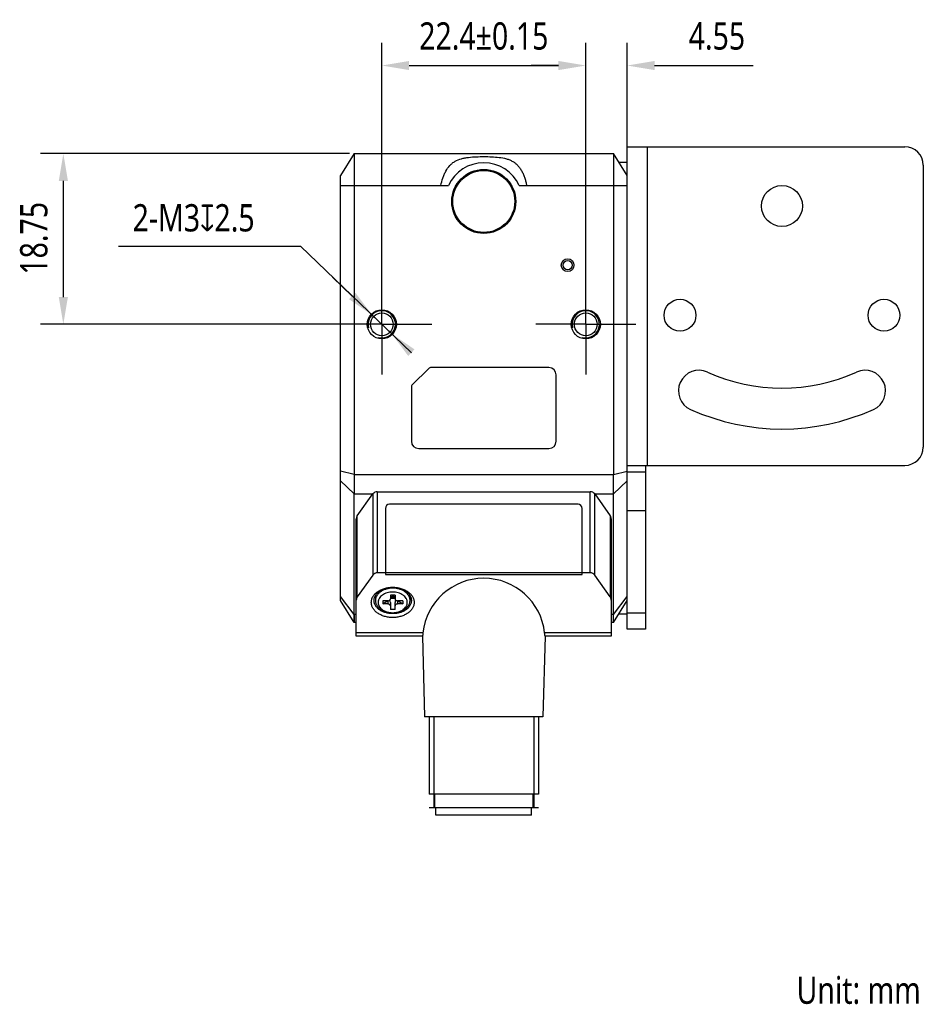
# Model space of a CAD drawing. Header units: millimetres. Extents: x 30 to 363, y 101 to 223.
# Tile 3 of 3: x 264 to 363, y 101 to 209. Entities that reach past the tile are written whole.
import ezdxf

# ---------------------------------------------------------------- set-up
doc = ezdxf.new("R2010")
doc.units = ezdxf.units.MM
doc.header["$LTSCALE"] = 23.1
doc.header["$PDMODE"] = 3
doc.header["$PDSIZE"] = 8
doc.linetypes.add('CENTER', pattern=[0.6, 0.375, -0.075, 0.075, -0.075])
doc.layers.get('0').update_dxf_attribs({"linetype": 'CONTINUOUS'})
doc.layers.get('Defpoints').update_dxf_attribs({"linetype": 'CONTINUOUS'})
for name, color, linetype in [('000-ID2000X_DXF_DIMENSION', 7, 'CONTINUOUS'), ('DE-11-107728DXF_CONTINUOUS_LINE', 7, 'CONTINUOUS'), ('DE-13-002783DXF_CONTINUOUS_LINE', 7, 'CONTINUOUS'), ('DE-13-002784DXF_CONTINUOUS_LINE', 7, 'CONTINUOUS'), ('DE-13-002801_DXF_AXIS', 7, 'CONTINUOUS'), ('DE-13-002801DXF_CONTINUOUS_LINE', 7, 'CONTINUOUS'), ('DE-17-004280DXF_CONTINUOUS_LINE', 7, 'CONTINUOUS'), ('DE-19-012634DXF_CONTINUOUS_LINE', 7, 'CONTINUOUS'), ('DE-1A-000184DXF_CONTINUOUS_LINE', 7, 'CONTINUOUS'), ('DIMS', 7, 'CONTINUOUS'), ('TBH32-M2-V2_DXF_CONTINUOUS_LINE', 7, 'CONTINUOUS')]:
    doc.layers.add(name, color=color, linetype=linetype)
doc.styles.get("Standard").update_dxf_attribs({"font": 'Roboto-Regular.ttf', "width": 0.8})
doc.dimstyles.new('DIMSTYLE_2', dxfattribs={"dimtxt": 3, "dimasz": 3, "dimexe": 2.5, "dimexo": 0.5, "dimgap": 0.75, "dimtad": 1, "dimdsep": 46, "dimtxsty": 'STANDARD', "dimblk": '_FILLED', "dimblk1": '_FILLED', "dimblk2": '_FILLED', "dimcen": 0.09, "dimclrt": 3, "dimazin": 2, "dimtp": 0.1, "dimtm": 0.1, "dimtfac": 1, "dimtofl": 0, "dimtmove": 0, "dimatfit": 3, "dimldrblk": '_FILLED', "dimfxl": 1, "dimtolj": 1, "dimarcsym": 0})
doc.dimstyles.new('DIMSTYLE_3', dxfattribs={"dimtxt": 3, "dimasz": 3, "dimexe": 2.5, "dimexo": 0.5, "dimgap": 0.75, "dimtad": 1, "dimdsep": 46, "dimtxsty": 'STANDARD', "dimblk": '_FILLED', "dimblk1": '_FILLED', "dimblk2": '_FILLED', "dimcen": 0.09, "dimclrt": 3, "dimazin": 2, "dimtol": 1, "dimtp": 0.15, "dimtm": 0.15, "dimtfac": 1, "dimtofl": 0, "dimtmove": 0, "dimatfit": 3, "dimldrblk": '_FILLED', "dimfxl": 1, "dimtolj": 1, "dimarcsym": 0})
doc.dimstyles.new('DIMSTYLE_4', dxfattribs={"dimtxt": 3, "dimasz": 3, "dimexe": 2.5, "dimexo": 0.5, "dimtad": 1, "dimdsep": 46, "dimtxsty": 'STANDARD', "dimblk": '_FILLED', "dimblk1": '_FILLED', "dimblk2": '_FILLED', "dimcen": 0.09, "dimclrt": 3, "dimazin": 2, "dimtp": 0.1, "dimtm": 0.1, "dimtfac": 1, "dimtmove": 0, "dimatfit": 2, "dimldrblk": '_FILLED', "dimfxl": 1, "dimtolj": 1, "dimarcsym": 0})
doc.dimstyles.new('DIMSTYLE_5', dxfattribs={"dimtxt": 3, "dimasz": 3, "dimexe": 2.5, "dimexo": 0.5, "dimgap": 0.75, "dimtad": 1, "dimdsep": 46, "dimtxsty": 'STANDARD', "dimblk": '_FILLED', "dimblk1": '_FILLED', "dimblk2": '_FILLED', "dimcen": 0.09, "dimclrt": 3, "dimazin": 2, "dimtp": 0.2, "dimtm": 0.2, "dimtfac": 1, "dimtofl": 0, "dimtmove": 0, "dimatfit": 3, "dimldrblk": '_FILLED', "dimfxl": 1, "dimtolj": 1, "dimarcsym": 0})

# ---------------------------------------------------------------- blocks, each defined once
blk = doc.blocks.new('_FILLED')
at = {"color": 0, "linetype": 'ByBlock'}
blk.add_solid([(0, 0), (-1, 0.167), (-1, -0.167)], dxfattribs=at)
blk = doc.blocks.new('*D5')
at = {"layer": '000-ID2000X_DXF_DIMENSION', "color": 0, "lineweight": -2}
for p, q in [((303.35, 179.81), (303.35, 206.96)), ((325.75, 180.07), (325.75, 206.96)), ((306.35, 204.46), (322.75, 204.46))]:
    blk.add_line(p, q, dxfattribs=at)
at = {"layer": 'Defpoints', "color": 0}
for p in [(325.75, 204.46), (303.35, 179.31), (325.75, 179.57)]:
    blk.add_point(p, dxfattribs=at)
at = {"layer": '000-ID2000X_DXF_DIMENSION', "color": 0, "linetype": 'ByBlock', "lineweight": -2, "xscale": 3, "yscale": 3, "zscale": 3, "rotation": 180}
blk.add_blockref('_FILLED', (303.35, 204.46), dxfattribs=at)
at = {"layer": '000-ID2000X_DXF_DIMENSION', "color": 0, "linetype": 'ByBlock', "lineweight": -2, "xscale": 3, "yscale": 3, "zscale": 3}
blk.add_blockref('_FILLED', (325.75, 204.46), dxfattribs=at)
at = {"layer": '000-ID2000X_DXF_DIMENSION', "color": 3, "insert": (314.55, 209.21), "char_height": 3, "attachment_point": 2, "line_spacing_factor": 0.9}
blk.add_mtext('\\A1;22.4%%p0.15', dxfattribs=at)
blk = doc.blocks.new('*D6')
at = {"layer": '000-ID2000X_DXF_DIMENSION', "color": 0, "lineweight": -2}
for p, q in [((274.44, 184.61), (294.4, 184.61)), ((306.6, 172.91), (294.4, 184.61)), ((300.1, 179.14), (297.93, 181.22)), ((302.26, 177.07), (304.43, 174.99))]:
    blk.add_line(p, q, dxfattribs=at)
at = {"layer": 'Defpoints', "color": 0}
for p in [(302.26, 177.07), (304.43, 174.99)]:
    blk.add_point(p, dxfattribs=at)
at = {"layer": '000-ID2000X_DXF_DIMENSION', "color": 0, "linetype": 'ByBlock', "lineweight": -2, "xscale": 3, "yscale": 3, "zscale": 3}
for p, rotation in [((302.26, 177.07), 316.2142296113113), ((304.43, 174.99), 136.2142296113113)]:
    blk.add_blockref('_FILLED', p, dxfattribs=dict(at, rotation=rotation))
at = {"layer": '000-ID2000X_DXF_DIMENSION', "color": 3, "insert": (289.38, 189.23), "char_height": 3, "attachment_point": 3, "line_spacing_factor": 0.9}
blk.add_mtext('\\A1;{2-M3{\\fgdt;x}2.5}', dxfattribs=at)
blk = doc.blocks.new('*D7')
at = {"layer": '000-ID2000X_DXF_DIMENSION', "color": 0, "lineweight": -2}
for p, q in [((299.8, 194.78), (265.87, 194.78)), ((268.37, 179.03), (268.37, 191.78)), ((302.85, 176.03), (265.87, 176.03))]:
    blk.add_line(p, q, dxfattribs=at)
at = {"layer": 'Defpoints', "color": 0}
for p in [(268.37, 194.78), (300.3, 194.78), (303.35, 176.03)]:
    blk.add_point(p, dxfattribs=at)
at = {"layer": '000-ID2000X_DXF_DIMENSION', "color": 0, "linetype": 'ByBlock', "lineweight": -2, "xscale": 3, "yscale": 3, "zscale": 3}
for p, rotation in [((268.37, 194.78), 90), ((268.37, 176.03), 270)]:
    blk.add_blockref('_FILLED', p, dxfattribs=dict(at, rotation=rotation))
at = {"layer": '000-ID2000X_DXF_DIMENSION', "color": 3, "insert": (263.62, 185.48), "char_height": 3, "attachment_point": 2, "rotation": 90, "line_spacing_factor": 0.9}
blk.add_mtext('\\A1;18.75', dxfattribs=at)
blk = doc.blocks.new('*D8')
at = {"layer": '000-ID2000X_DXF_DIMENSION', "color": 0, "lineweight": -2}
for p, q in [((325.75, 176.53), (325.75, 206.96)), ((330.3, 191.78), (330.3, 206.96)), ((322.75, 204.46), (319.75, 204.46)), ((333.3, 204.46), (344.15, 204.46))]:
    blk.add_line(p, q, dxfattribs=at)
at = {"layer": 'Defpoints', "color": 0}
for p in [(330.3, 204.46), (330.3, 191.28), (325.75, 176.03)]:
    blk.add_point(p, dxfattribs=at)
at = {"layer": '000-ID2000X_DXF_DIMENSION', "color": 0, "linetype": 'ByBlock', "lineweight": -2, "xscale": 3, "yscale": 3, "zscale": 3}
blk.add_blockref('_FILLED', (325.75, 204.46), dxfattribs=at)
at = {"layer": '000-ID2000X_DXF_DIMENSION', "color": 0, "linetype": 'ByBlock', "lineweight": -2, "xscale": 3, "yscale": 3, "zscale": 3, "rotation": 180}
blk.add_blockref('_FILLED', (330.3, 204.46), dxfattribs=at)
at = {"layer": '000-ID2000X_DXF_DIMENSION', "color": 3, "insert": (337.05, 209.21), "char_height": 3, "attachment_point": 1, "line_spacing_factor": 0.9}
blk.add_mtext('\\A1;4.55', dxfattribs=at)

msp = doc.modelspace()

# ---------------------------------------------------------------- linework, layer by layer
at = {"layer": 'DE-11-107728DXF_CONTINUOUS_LINE', "color": 7}
for p, q in [((330.297, 142.528), (330.297, 195.528)), ((330.297, 195.528), (360.797, 195.528)), ((362.797, 193.528), (362.797, 162.528)), ((330.297, 160.528), (360.797, 160.528)), ((332.297, 142.528), (330.297, 142.528))]:
    msp.add_line(p, q, dxfattribs=at)
at = {"layer": 'DE-11-107728DXF_CONTINUOUS_LINE', "color": 4}
for p, q in [((332.497, 195.528), (332.497, 160.528)), ((330.297, 159.814), (332.297, 159.814)), ((330.297, 155.571), (332.297, 155.571)), ((332.297, 144.286), (330.297, 144.286))]:
    msp.add_line(p, q, dxfattribs=at)
at = {"layer": 'DE-11-107728DXF_CONTINUOUS_LINE', "color": 3}
msp.add_line((332.297, 160.528), (332.297, 142.528), dxfattribs=at)
at = {"layer": 'DE-11-107728DXF_CONTINUOUS_LINE', "color": 7}
for centre, radius in [((347.297, 189.028), 2.25), ((336.097, 177.028), 1.75), ((358.497, 177.028), 1.75)]:
    msp.add_circle(centre, radius, dxfattribs=at)
for centre, radius, start, end in [((360.797, 193.528), 2, 0, 90), ((338.178, 168.733), 2.25, 65.80388, 245.80388), ((356.417, 168.733), 2.25, 294.19612, 114.19612), ((347.297, 189.028), 20, 245.80388, 294.19612), ((347.297, 189.028), 24.5, 245.80388, 294.19612), ((360.797, 162.528), 2, 270, 360)]:
    msp.add_arc(centre, radius, start, end, dxfattribs=at)
at = {"layer": 'DE-13-002783DXF_CONTINUOUS_LINE', "color": 4}
msp.add_line((320.545, 122.911), (308.545, 122.911), dxfattribs=at)
at = {"layer": 'DE-13-002784DXF_CONTINUOUS_LINE', "color": 7}
for p, q in [((300.657, 154.997), (302.366, 157.389)), ((302.854, 157.641), (326.236, 157.641)), ((326.725, 157.389), (328.433, 154.997)), ((300.545, 141.779), (300.545, 154.648)), ((328.545, 154.648), (328.545, 141.779)), ((302.366, 148.48), (300.657, 146.088)), ((326.236, 148.731), (302.854, 148.731)), ((328.433, 146.088), (326.725, 148.48)), ((307.813, 141.779), (300.545, 141.779)), ((307.813, 141.78), (308.045, 132.911)), ((321.277, 141.78), (321.045, 132.911)), ((328.545, 141.779), (321.277, 141.779)), ((321.045, 132.911), (308.045, 132.911)), ((308.545, 132.911), (308.545, 124.411)), ((320.545, 132.911), (320.545, 124.411)), ((320.545, 124.411), (308.545, 124.411)), ((309.145, 124.411), (309.145, 122.911)), ((319.945, 124.411), (319.945, 122.911)), ((320.045, 122.911), (309.045, 122.911))]:
    msp.add_line(p, q, dxfattribs=at)
at = {"layer": 'DE-13-002784DXF_CONTINUOUS_LINE', "color": 4}
for p, q in [((302.366, 157.389), (302.366, 148.48)), ((302.854, 157.641), (302.854, 148.731)), ((326.236, 148.731), (326.236, 157.641)), ((326.725, 148.48), (326.725, 157.389)), ((300.657, 146.088), (300.657, 154.997)), ((328.433, 154.997), (328.433, 146.088)), ((307.864, 142.131), (300.545, 142.131)), ((328.545, 142.131), (321.226, 142.131)), ((309.045, 132.911), (309.045, 122.911)), ((320.045, 132.911), (320.045, 122.911))]:
    msp.add_line(p, q, dxfattribs=at)
at = {"layer": 'DE-13-002784DXF_CONTINUOUS_LINE', "color": 7}
for centre, major_axis, ratio, start_param, end_param in [((302.854, 157.041), (0.6, 0), 1, 1.5707963, 2.5213432), ((326.236, 157.041), (0, 0.6), 1, -0.9505468, 0), ((301.145, 154.648), (0.6, 0), 1, 2.5213432, 3.1415927), ((327.945, 154.648), (0.6, 0), 1, 0, 0.6202495), ((302.854, 148.131), (0.6, 0), 1, 1.5707963, 2.5213432), ((326.236, 148.131), (0.6, 0), 1, 0.6202495, 1.5707963), ((314.545, 141.407), (0, 6.722), 0.9996571, -1.4629839, 1.4629839), ((301.145, 145.739), (0.6, 0), 1, 2.5213432, 3.1415927), ((327.945, 145.739), (0.6, 0), 1, 0, 0.6202495)]:
    msp.add_ellipse(centre, major_axis=major_axis, ratio=ratio, start_param=start_param, end_param=end_param, dxfattribs=at)
for points, knots in [([(302.195, 145.478), (302.195, 145.533), (302.203, 145.642), (302.237, 145.805), (302.294, 145.964), (302.4, 146.172), (302.588, 146.417), (302.884, 146.669), (303.242, 146.874), (303.648, 147.026), (304.088, 147.119), (304.545, 147.151), (305.002, 147.119), (305.442, 147.026), (305.849, 146.874), (306.207, 146.669), (306.503, 146.417), (306.691, 146.172), (306.797, 145.964), (306.853, 145.805), (306.888, 145.642), (306.895, 145.533), (306.895, 145.478)], [0, 0, 0, 0, 0.0257488, 0.0517422, 0.0782084, 0.1053466, 0.1621424, 0.2229821, 0.2879157, 0.3564144, 0.427521, 0.5, 0.572479, 0.6435856, 0.7120843, 0.7770179, 0.8378576, 0.8946534, 0.9217916, 0.9482578, 0.9742512, 1, 1, 1, 1]), ([(302.495, 145.691), (302.495, 145.738), (302.502, 145.834), (302.532, 145.975), (302.581, 146.114), (302.673, 146.296), (302.838, 146.509), (303.096, 146.729), (303.408, 146.908), (303.763, 147.04), (304.147, 147.122), (304.545, 147.149), (304.944, 147.122), (305.328, 147.04), (305.682, 146.908), (305.995, 146.729), (306.253, 146.509), (306.417, 146.296), (306.509, 146.114), (306.559, 145.975), (306.589, 145.834), (306.595, 145.738), (306.595, 145.691)], [0, 0, 0, 0, 0.0257487, 0.0517423, 0.0782084, 0.1053466, 0.1621424, 0.2229821, 0.2879157, 0.3564143, 0.427521, 0.5, 0.572479, 0.6435857, 0.7120843, 0.7770179, 0.8378576, 0.8946534, 0.9217916, 0.9482577, 0.9742513, 1, 1, 1, 1]), ([(306.895, 145.478), (306.895, 145.424), (306.888, 145.315), (306.853, 145.152), (306.797, 144.993), (306.691, 144.785), (306.503, 144.54), (306.207, 144.288), (305.849, 144.083), (305.442, 143.931), (305.002, 143.838), (304.545, 143.806), (304.088, 143.838), (303.648, 143.931), (303.242, 144.083), (302.884, 144.288), (302.588, 144.54), (302.4, 144.785), (302.294, 144.993), (302.237, 145.152), (302.203, 145.315), (302.195, 145.424), (302.195, 145.478)], [0, 0, 0, 0, 0.0257488, 0.0517422, 0.0782084, 0.1053466, 0.1621424, 0.2229821, 0.2879157, 0.3564144, 0.427521, 0.5, 0.572479, 0.6435856, 0.7120843, 0.7770179, 0.8378576, 0.8946534, 0.9217916, 0.9482578, 0.9742512, 1, 1, 1, 1]), ([(306.595, 145.691), (306.595, 145.643), (306.589, 145.548), (306.559, 145.406), (306.509, 145.267), (306.417, 145.085), (306.253, 144.872), (305.995, 144.652), (305.682, 144.473), (305.328, 144.341), (304.944, 144.259), (304.545, 144.232), (304.147, 144.259), (303.763, 144.341), (303.408, 144.473), (303.096, 144.652), (302.838, 144.872), (302.673, 145.085), (302.581, 145.267), (302.532, 145.406), (302.502, 145.548), (302.495, 145.643), (302.495, 145.691)], [0, 0, 0, 0, 0.0257487, 0.0517423, 0.0782084, 0.1053466, 0.1621424, 0.2229821, 0.2879157, 0.3564143, 0.427521, 0.5, 0.572479, 0.6435857, 0.7120843, 0.7770179, 0.8378576, 0.8946534, 0.9217916, 0.9482577, 0.9742513, 1, 1, 1, 1]), ([(307.864, 142.131), (307.861, 142.104), (307.855, 142.055), (307.847, 141.985), (307.839, 141.932), (307.834, 141.895), (307.83, 141.872), (307.827, 141.85), (307.824, 141.832), (307.821, 141.816), (307.819, 141.803), (307.817, 141.794), (307.816, 141.788), (307.815, 141.785), (307.814, 141.783), (307.814, 141.781), (307.814, 141.78), (307.813, 141.779), (307.813, 141.779)], [0, 0, 0, 0, 0.2237461, 0.4225917, 0.5945483, 0.669904, 0.7379055, 0.7983792, 0.8511606, 0.8961096, 0.9331038, 0.9620386, 0.9734609, 0.982842, 0.9901755, 0.9954621, 0.9987123, 1, 1, 1, 1]), ([(321.277, 141.779), (321.277, 141.779), (321.277, 141.78), (321.276, 141.781), (321.276, 141.783), (321.275, 141.785), (321.275, 141.788), (321.274, 141.794), (321.272, 141.803), (321.269, 141.816), (321.267, 141.832), (321.264, 141.85), (321.26, 141.872), (321.257, 141.895), (321.251, 141.932), (321.244, 141.985), (321.235, 142.055), (321.229, 142.104), (321.226, 142.131)], [0, 0, 0, 0, 0.0012877, 0.0045379, 0.0098245, 0.017158, 0.0265391, 0.0379614, 0.0668963, 0.1038904, 0.1488394, 0.2016208, 0.2620945, 0.330096, 0.4054517, 0.5774083, 0.7762539, 1, 1, 1, 1])]:
    msp.add_open_spline(points, degree=3, knots=knots, dxfattribs=at)
at = {"layer": 'DE-13-002801_DXF_AXIS', "color": 1, "linetype": 'CENTER'}
for p, q in [((303.347, 176.028), (303.347, 181.528)), ((325.747, 176.028), (325.747, 181.528)), ((303.347, 176.028), (297.847, 176.028)), ((303.347, 176.028), (303.347, 170.528)), ((303.347, 176.028), (308.847, 176.028)), ((325.747, 176.028), (320.247, 176.028)), ((325.747, 176.028), (325.747, 170.528)), ((325.747, 176.028), (331.247, 176.028))]:
    msp.add_line(p, q, dxfattribs=at)
at = {"layer": 'DE-13-002801DXF_CONTINUOUS_LINE', "color": 7}
for p, q in [((300.297, 194.778), (298.797, 192.378)), ((300.297, 194.778), (300.297, 159.521)), ((300.297, 194.778), (328.797, 194.778)), ((328.797, 194.778), (328.797, 159.521)), ((330.297, 192.378), (328.797, 194.778)), ((329.391, 193.828), (330.297, 193.828)), ((298.797, 145.678), (298.797, 192.378)), ((306.656, 169.337), (308.539, 171.22)), ((321.697, 171.278), (308.68, 171.278)), ((322.497, 163.178), (322.497, 170.478)), ((306.597, 169.196), (306.597, 163.178)), ((307.397, 162.378), (321.697, 162.378)), ((300.297, 143.278), (300.297, 157.4)), ((328.797, 143.278), (328.797, 157.4)), ((300.297, 143.278), (298.797, 145.678)), ((328.797, 143.278), (330.297, 145.678)), ((329.391, 144.228), (330.297, 144.228)), ((300.545, 143.278), (300.297, 143.278)), ((328.797, 143.278), (328.545, 143.278))]:
    msp.add_line(p, q, dxfattribs=at)
at = {"layer": 'DE-13-002801DXF_CONTINUOUS_LINE', "color": 4}
for p, q in [((298.797, 191.278), (310.674, 191.278)), ((318.42, 191.278), (330.297, 191.278)), ((300.297, 159.521), (298.797, 159.885)), ((300.297, 159.521), (328.797, 159.521)), ((328.797, 159.521), (330.297, 159.885)), ((300.297, 157.4), (298.797, 158.839)), ((328.797, 157.4), (330.297, 158.839)), ((300.297, 157.4), (302.366, 157.4)), ((326.725, 157.4), (328.797, 157.4)), ((300.297, 144.157), (298.797, 146.112)), ((328.797, 144.157), (330.297, 146.112)), ((300.545, 144.157), (300.297, 144.157)), ((328.797, 144.157), (328.545, 144.157))]:
    msp.add_line(p, q, dxfattribs=at)
at = {"layer": 'DE-13-002801DXF_CONTINUOUS_LINE', "color": 7}
for points in [[(300.297, 144.157), (300.297, 143.588), (300.297, 143.507), (300.297, 143.438), (300.297, 143.381), (300.297, 143.304)], [(328.798, 143.588), (328.797, 143.898), (328.797, 144.157)], [(300.297, 143.304), (300.297, 143.285), (300.297, 143.278)], [(328.797, 143.278), (328.797, 143.285), (328.797, 143.304), (328.797, 143.336), (328.798, 143.438)], [(328.798, 143.438), (328.798, 143.507), (328.798, 143.588)]]:
    msp.add_lwpolyline(points, dxfattribs=at)
for centre, radius in [((314.547, 189.528), 3.517), ((314.547, 189.528), 3.5), ((323.747, 182.528), 0.7), ((323.747, 182.528), 0.5), ((303.347, 176.028), 1.6), ((325.747, 176.028), 1.6), ((303.347, 176.028), 1.25), ((325.747, 176.028), 1.25)]:
    msp.add_circle(centre, radius, dxfattribs=at)
for centre, radius, start, end in [((314.547, 189.528), 4.25, 24.31574, 155.68426), ((308.68, 171.078), 0.2, 90, 135), ((321.697, 170.478), 0.8, 0, 90), ((306.797, 169.196), 0.2, 135, 180), ((307.397, 163.178), 0.8, 180, 270), ((321.697, 163.178), 0.8, 270, 360)]:
    msp.add_arc(centre, radius, start, end, dxfattribs=at)
at = {"layer": 'DE-13-002801DXF_CONTINUOUS_LINE', "color": 4}
for centre in [(303.347, 176.028), (325.747, 176.028)]:
    msp.add_arc(centre, 1.5, 255, 195, dxfattribs=at)
at = {"layer": 'DE-13-002801DXF_CONTINUOUS_LINE', "color": 7}
for points, knots in [([(309.832, 191.278), (309.89, 191.552), (309.996, 191.96), (310.19, 192.482), (310.418, 192.967), (310.713, 193.401), (311.084, 193.743), (311.496, 194.019), (311.97, 194.204), (312.475, 194.316), (313.014, 194.396), (313.711, 194.447), (314.557, 194.459), (315.402, 194.444), (316.229, 194.383), (316.898, 194.27), (317.391, 194.098), (317.724, 193.936), (318.022, 193.736), (318.288, 193.486), (318.524, 193.186), (318.734, 192.845), (318.91, 192.473), (319.054, 192.082), (319.17, 191.683), (319.234, 191.413), (319.262, 191.278)], [0, 0, 0, 0, 0.0654751, 0.0983394, 0.1304372, 0.19083, 0.2195978, 0.2481107, 0.3065588, 0.3373196, 0.369024, 0.4342106, 0.5007364, 0.5671092, 0.6319075, 0.6948512, 0.7251135, 0.7539539, 0.781274, 0.8089643, 0.8388867, 0.8704698, 0.9026666, 0.935172, 0.9677242, 1, 1, 1, 1]), ([(300.297, 159.521), (300.297, 159.138), (300.296, 158.431), (300.297, 157.724), (300.297, 157.4)], [0, 0, 0, 0, 0.5411961, 1, 1, 1, 1]), ([(328.797, 157.4), (328.797, 157.724), (328.798, 158.431), (328.797, 159.138), (328.797, 159.521)], [0, 0, 0, 0, 0.4588039, 1, 1, 1, 1])]:
    msp.add_open_spline(points, degree=3, knots=knots, dxfattribs=at)
at = {"layer": 'DE-17-004280DXF_CONTINUOUS_LINE', "color": 7}
msp.add_circle((314.547, 189.528), 3.4, dxfattribs=at)
at = {"layer": 'DE-19-012634DXF_CONTINUOUS_LINE', "color": 7}
for p, q in [((309.295, 122.111), (309.295, 122.911)), ((319.795, 122.111), (319.795, 122.911)), ((319.795, 122.111), (309.295, 122.111))]:
    msp.add_line(p, q, dxfattribs=at)
at = {"layer": 'DE-1A-000184DXF_CONTINUOUS_LINE', "color": 7}
for p, q in [((303.744, 155.808), (303.744, 148.558)), ((324.894, 156.258), (304.194, 156.258)), ((325.344, 148.558), (325.344, 155.808)), ((303.744, 148.558), (325.344, 148.558))]:
    msp.add_line(p, q, dxfattribs=at)
for centre, start, end in [((304.194, 155.808), 90, 180), ((324.894, 155.808), 0, 90)]:
    msp.add_arc(centre, 0.45, start, end, dxfattribs=at)
at = {"layer": 'DIMS', "color": 4}
msp.add_arc((303.347, 176.028), 1.5, 270, 334.64918, dxfattribs=at)
at = {"layer": 'TBH32-M2-V2_DXF_CONTINUOUS_LINE', "color": 7}
for p, q in [((302.645, 146.235), (302.645, 145.691)), ((304.295, 146.256), (304.295, 145.867)), ((304.545, 146.256), (304.295, 145.903)), ((304.795, 146.256), (304.295, 146.256)), ((304.295, 145.903), (304.545, 146.079)), ((304.545, 146.256), (304.545, 146.079)), ((304.545, 146.256), (304.795, 145.903)), ((304.545, 146.079), (304.795, 145.903)), ((304.795, 146.256), (304.795, 145.867)), ((306.445, 146.235), (306.445, 145.691)), ((303.445, 145.655), (303.445, 145.302)), ((303.445, 145.302), (303.945, 145.655)), ((303.995, 145.655), (303.445, 145.655)), ((303.995, 145.302), (303.445, 145.302)), ((304.795, 145.903), (304.295, 145.903)), ((304.295, 145.478), (304.295, 144.701)), ((304.795, 144.701), (304.795, 145.478)), ((305.645, 145.655), (305.095, 145.655)), ((305.645, 145.302), (305.095, 145.302)), ((305.145, 145.655), (305.645, 145.302)), ((305.645, 145.655), (305.645, 145.302)), ((304.795, 144.701), (304.295, 144.701))]:
    msp.add_line(p, q, dxfattribs=at)
at = {"layer": 'TBH32-M2-V2_DXF_CONTINUOUS_LINE', "color": 4}
for p, q in [((303.995, 145.655), (303.995, 145.302)), ((305.095, 145.302), (305.095, 145.655))]:
    msp.add_line(p, q, dxfattribs=at)
at = {"layer": 'TBH32-M2-V2_DXF_CONTINUOUS_LINE', "color": 7}
for centre, start_param, end_param in [((303.995, 145.478), -1.5707963, -0.9130049), ((305.095, 145.478), 0.9130049, 1.5707963)]:
    msp.add_ellipse(centre, major_axis=(0, 0.424), ratio=0.7071068, start_param=start_param, end_param=end_param, dxfattribs=at)
for points, knots in [([(306.445, 145.691), (306.445, 145.735), (306.439, 145.823), (306.411, 145.954), (306.366, 146.083), (306.28, 146.251), (306.128, 146.45), (305.889, 146.653), (305.599, 146.819), (305.27, 146.942), (304.915, 147.017), (304.545, 147.043), (304.176, 147.017), (303.82, 146.942), (303.491, 146.819), (303.202, 146.653), (302.963, 146.45), (302.81, 146.251), (302.725, 146.083), (302.679, 145.954), (302.651, 145.823), (302.645, 145.735), (302.645, 145.691)], [0, 0, 0, 0, 0.0257436, 0.0517438, 0.0782088, 0.1053462, 0.1621424, 0.222982, 0.2879156, 0.3564144, 0.427521, 0.5, 0.572479, 0.6435856, 0.7120844, 0.777018, 0.8378576, 0.8946538, 0.9217912, 0.9482562, 0.9742564, 1, 1, 1, 1]), ([(306.145, 145.478), (306.145, 145.515), (306.14, 145.59), (306.117, 145.701), (306.078, 145.809), (306.006, 145.951), (305.878, 146.118), (305.677, 146.289), (305.433, 146.428), (305.156, 146.532), (304.856, 146.596), (304.545, 146.617), (304.234, 146.596), (303.934, 146.532), (303.658, 146.428), (303.414, 146.289), (303.212, 146.118), (303.084, 145.951), (303.012, 145.809), (302.974, 145.701), (302.95, 145.59), (302.945, 145.515), (302.945, 145.478)], [0, 0, 0, 0, 0.0257422, 0.0517436, 0.0782092, 0.1053461, 0.1621422, 0.2229821, 0.2879165, 0.3564159, 0.4275228, 0.5000015, 0.57248, 0.6435861, 0.7120844, 0.7770178, 0.837857, 0.8946529, 0.9217899, 0.9482557, 0.9742576, 1, 1, 1, 1]), ([(302.645, 145.691), (302.645, 145.647), (302.651, 145.558), (302.679, 145.427), (302.725, 145.298), (302.81, 145.13), (302.963, 144.932), (303.202, 144.728), (303.491, 144.562), (303.82, 144.44), (304.176, 144.364), (304.545, 144.339), (304.915, 144.364), (305.27, 144.44), (305.599, 144.562), (305.889, 144.728), (306.128, 144.932), (306.28, 145.13), (306.366, 145.298), (306.411, 145.427), (306.439, 145.558), (306.445, 145.647), (306.445, 145.691)], [0, 0, 0, 0, 0.0257436, 0.0517438, 0.0782088, 0.1053462, 0.1621424, 0.222982, 0.2879156, 0.3564144, 0.427521, 0.5, 0.572479, 0.6435856, 0.7120844, 0.777018, 0.8378576, 0.8946538, 0.9217912, 0.9482562, 0.9742564, 1, 1, 1, 1]), ([(302.945, 145.478), (302.945, 145.441), (302.95, 145.367), (302.974, 145.256), (303.012, 145.148), (303.084, 145.006), (303.212, 144.839), (303.414, 144.668), (303.658, 144.528), (303.934, 144.425), (304.234, 144.361), (304.545, 144.34), (304.856, 144.361), (305.156, 144.425), (305.433, 144.528), (305.677, 144.668), (305.878, 144.839), (306.006, 145.006), (306.078, 145.148), (306.117, 145.256), (306.14, 145.367), (306.145, 145.441), (306.145, 145.478)], [0, 0, 0, 0, 0.0257422, 0.0517436, 0.0782092, 0.1053461, 0.1621422, 0.2229821, 0.2879165, 0.3564159, 0.4275228, 0.5000015, 0.57248, 0.6435861, 0.7120844, 0.7770178, 0.837857, 0.8946529, 0.9217899, 0.9482557, 0.9742576, 1, 1, 1, 1]), ([(303.995, 145.655), (304.034, 145.655), (304.109, 145.665), (304.193, 145.703), (304.245, 145.748), (304.273, 145.784), (304.291, 145.825), (304.295, 145.853), (304.295, 145.867)], [0, 0, 0, 0, 0.287057, 0.5535684, 0.6755026, 0.7893258, 0.8965531, 1, 1, 1, 1]), ([(304.295, 145.09), (304.295, 145.103), (304.291, 145.132), (304.273, 145.172), (304.245, 145.209), (304.193, 145.253), (304.109, 145.292), (304.034, 145.302), (303.995, 145.302)], [0, 0, 0, 0, 0.1034469, 0.2106742, 0.3244974, 0.4464316, 0.712943, 1, 1, 1, 1]), ([(304.795, 145.867), (304.795, 145.853), (304.799, 145.825), (304.817, 145.784), (304.845, 145.748), (304.897, 145.703), (304.982, 145.665), (305.057, 145.655), (305.095, 145.655)], [0, 0, 0, 0, 0.1034469, 0.2106742, 0.3244974, 0.4464316, 0.712943, 1, 1, 1, 1]), ([(305.095, 145.302), (305.057, 145.302), (304.982, 145.292), (304.897, 145.253), (304.845, 145.209), (304.817, 145.172), (304.799, 145.132), (304.795, 145.103), (304.795, 145.09)], [0, 0, 0, 0, 0.287057, 0.5535684, 0.6755026, 0.7893258, 0.8965531, 1, 1, 1, 1])]:
    msp.add_open_spline(points, degree=3, knots=knots, dxfattribs=at)

# ---------------------------------------------------------------- texts
at = {"width": 0.8}
msp.add_text('Unit: mm', height=3, dxfattribs=at).set_placement((348.896, 101.375))

# ---------------------------------------------------------------- dimensions: what is measured, and where the dimension line sits
at = {"layer": '000-ID2000X_DXF_DIMENSION', "color": 4}
for base, p1, p2, dimstyle, picture, middle in [((325.747, 204.457), (303.347, 179.312), (325.747, 179.569), 'DIMSTYLE_3', '*D5', (314.547, 204.457)), ((330.297, 204.457), (325.747, 176.028), (330.297, 191.278), 'DIMSTYLE_2', '*D8', (340.224, 204.457))]:
    dim = msp.add_linear_dim(base=base, p1=p1, p2=p2, dimstyle=dimstyle, dxfattribs=at)
    dim.commit()
    dim.dimension.update_dxf_attribs({"geometry": picture, "text_midpoint": middle, "dimtype": 160})
dim = msp.add_linear_dim(base=(268.37, 194.778), p1=(303.347, 176.028), p2=(300.297, 194.778), angle=90, dimstyle='DIMSTYLE_5', dxfattribs=at)
dim.commit()
dim.dimension.update_dxf_attribs({"geometry": '*D7', "text_midpoint": (268.37, 185.48), "dimtype": 160})
dim = msp.add_diameter_dim_2p(p1=(302.264, 177.066), p2=(304.43, 174.99), text='{2-M<>{\\fgdt;x}2.5}', dimstyle='DIMSTYLE_4', override={"dimtih": 1, "dimtoh": 1, "dimpost": '<>'}, dxfattribs=at)
dim.commit()
dim.dimension.update_dxf_attribs({"geometry": '*D6', "text_midpoint": (281.907, 184.608), "dimtype": 163})

doc.saveas('drawing.dxf')
